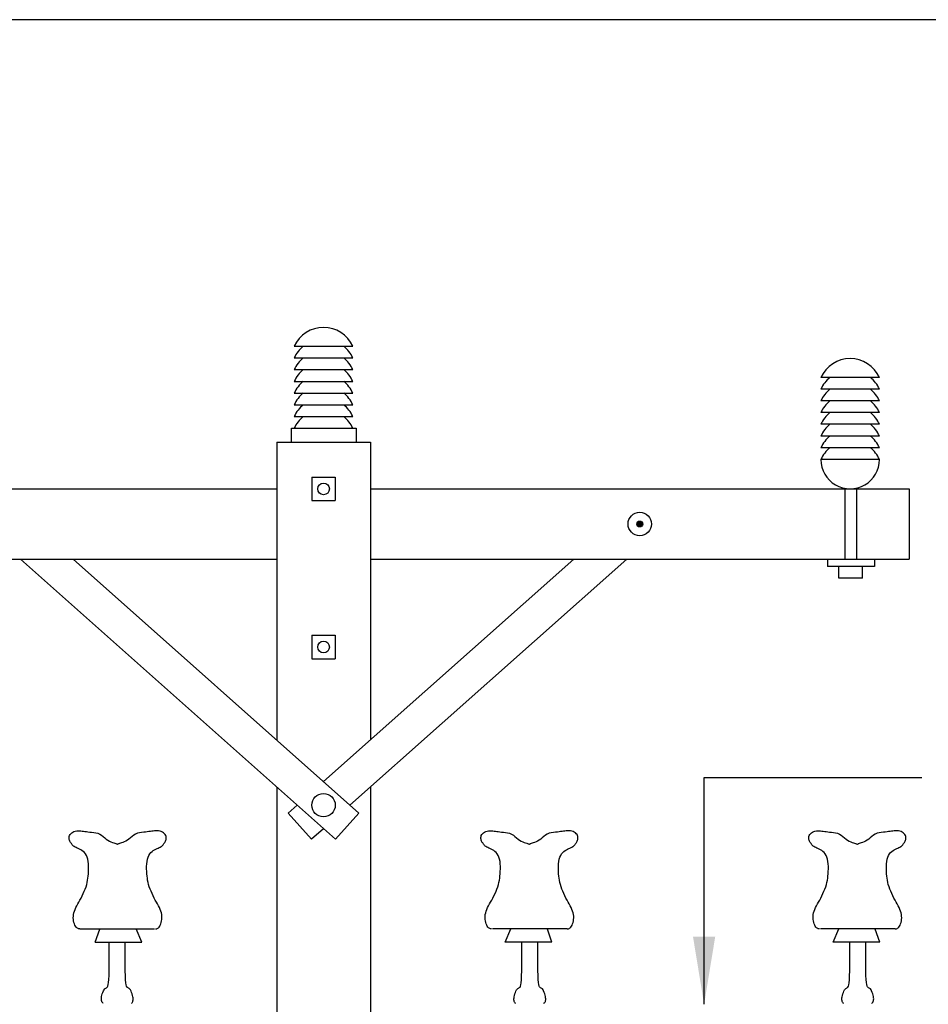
# Model space of a CAD drawing. Extents: x 0 to 7.1, y 0 to 9.85.
# Tile 4 of 5: x 2.22 to 4.64, y 7.22 to 9.85. Entities that reach past the tile are written whole.
import ezdxf

# ---------------------------------------------------------------- set-up
doc = ezdxf.new("R2010")
doc.units = 0
doc.header["$LTSCALE"] = 0.03937
doc.header["$MEASUREMENT"] = 0
doc.layers.add('E-DETL', color=2, linetype='CONTINUOUS')
doc.layers.add('E-DETL-TEXT', color=3, linetype='CONTINUOUS')
doc.styles.add('ROMANS', font='ROMANS.SHX', dxfattribs={"width": 0.8})
doc.dimstyles.get("Standard").update_dxf_attribs({"dimtxt": 0.125, "dimasz": 0.18, "dimexe": 0.18, "dimexo": 0.0625, "dimgap": 0.09, "dimtad": 0, "dimtih": 1, "dimtoh": 1, "dimdec": 4, "dimzin": 0, "dimdsep": 46, "dimlunit": 4, "dimtxsty": 'ROMANS', "dimcen": 0.09, "dimclrd": 256, "dimclre": 256, "dimclrt": 256, "dimadec": 0, "dimazin": 0, "dimtfac": 1, "dimtdec": 4, "dimtofl": 0, "dimtmove": 0, "dimatfit": 3, "dimfxl": 0, "dimtolj": 1, "dimtzin": 0, "dimlwd": -1, "dimlwe": -1, "dimarcsym": 0})

msp = doc.modelspace()

# ---------------------------------------------------------------- linework, layer by layer
at = {"layer": 'E-DETL'}
for p, q in [((7.1036203, 9.8483954), (0, 9.8483954)), ((2.949474, 8.977347), (3.105724, 8.977347)), ((2.949474, 8.946097), (3.105724, 8.946097)), ((2.949474, 8.914847), (3.105724, 8.914847)), ((2.949474, 8.883597), (3.105724, 8.883597)), ((4.510804, 8.893993), (4.354554, 8.893993)), ((2.949474, 8.852347), (3.105724, 8.852347)), ((4.510804, 8.862743), (4.354554, 8.862743)), ((4.510804, 8.831493), (4.354554, 8.831493)), ((2.949474, 8.821097), (3.105724, 8.821097)), ((4.510804, 8.800243), (4.354554, 8.800243)), ((2.949474, 8.789847), (3.105724, 8.789847)), ((2.942208, 8.758597), (3.114548, 8.758597)), ((2.942208, 8.721829), (2.942208, 8.758597)), ((3.114548, 8.758597), (3.114548, 8.721829)), ((4.510804, 8.768993), (4.354554, 8.768993)), ((2.902599, 8.721829), (2.902599, 7.9269071)), ((2.902599, 8.721829), (3.152599, 8.721829)), ((3.152599, 8.721829), (3.152599, 7.9269053)), ((4.510804, 8.737743), (4.354554, 8.737743)), ((4.510804, 8.706493), (4.354554, 8.706493)), ((4.510804, 8.675243), (4.354554, 8.675243)), ((2.996349, 8.628079), (2.996349, 8.565579)), ((2.996349, 8.628079), (3.058849, 8.628079)), ((3.058849, 8.628079), (3.058849, 8.565579)), ((1.4651, 8.596829), (2.902599, 8.596829)), ((3.152599, 8.596829), (4.590099, 8.596829)), ((4.418207, 8.596829), (4.418207, 8.409329)), ((4.449457, 8.596829), (4.449457, 8.409329)), ((4.590099, 8.596829), (4.590099, 8.409329)), ((2.996349, 8.565579), (3.058849, 8.565579)), ((3.863664, 8.502188), (3.872182, 8.510705)), ((3.863694, 8.503632), (3.870898, 8.510836)), ((3.863929, 8.505282), (3.869053, 8.510405)), ((3.863961, 8.50107), (3.873387, 8.510497)), ((3.864257, 8.499951), (3.874475, 8.51017)), ((3.864778, 8.499059), (3.875336, 8.509617)), ((3.865395, 8.498262), (3.876198, 8.509065)), ((3.866011, 8.497464), (3.87697, 8.508423)), ((3.866809, 8.496847), (3.877545, 8.507583)), ((3.867714, 8.496338), (3.878119, 8.506744)), ((3.868619, 8.495829), (3.878607, 8.505817)), ((3.869756, 8.495552), (3.878845, 8.504641)), ((3.871027, 8.495409), (3.879083, 8.503465)), ((3.872452, 8.49542), (3.879004, 8.501971)), ((3.874461, 8.496015), (3.878307, 8.49986)), ((1.4651, 8.409329), (2.902599, 8.409329)), ((2.218762, 8.409329), (3.059598, 7.66192)), ((2.359874, 8.409329), (3.121882, 7.731989)), ((3.695325, 8.409329), (3.0276, 7.815795)), ((3.836437, 8.409329), (3.0981554, 7.7530793)), ((3.152599, 8.409329), (4.590099, 8.409329)), ((4.372491, 8.409329), (4.372491, 8.389639)), ((4.497491, 8.409329), (4.497491, 8.389639)), ((4.497491, 8.389639), (4.372491, 8.389639)), ((4.402903, 8.358389), (4.402903, 8.389639)), ((4.465403, 8.358389), (4.465403, 8.389639)), ((4.465403, 8.358389), (4.402903, 8.358389)), ((2.996349, 8.206204), (2.996349, 8.143704)), ((2.996349, 8.206204), (3.058849, 8.206204)), ((3.058849, 8.206204), (3.058849, 8.143704)), ((2.996349, 8.143704), (3.058849, 8.143704)), ((2.902599, 7.8014745), (2.902599, 6.5519071)), ((3.152599, 7.8014736), (3.152599, 6.5519053)), ((2.957044, 7.753079), (2.933317, 7.731989)), ((2.995601, 7.66192), (2.933317, 7.731989)), ((3.059598, 7.66192), (3.121882, 7.731989)), ((2.349176, 7.669388), (2.349978, 7.672074)), ((2.349978, 7.672074), (2.351313, 7.67464)), ((2.351313, 7.67464), (2.353228, 7.676995)), ((2.353228, 7.676995), (2.355667, 7.679098)), ((2.355667, 7.679098), (2.358543, 7.680914)), ((2.358543, 7.680914), (2.361774, 7.682413)), ((2.361774, 7.682413), (2.365277, 7.683562)), ((2.365277, 7.683562), (2.368966, 7.684337)), ((2.368966, 7.684337), (2.37276, 7.684752)), ((2.37276, 7.684752), (2.376576, 7.684829)), ((2.376576, 7.684829), (2.38033, 7.684592)), ((2.38033, 7.684592), (2.383939, 7.684064)), ((2.383939, 7.684064), (2.38747, 7.683487)), ((2.38747, 7.683487), (2.39111, 7.682921)), ((2.39111, 7.682921), (2.394968, 7.68237)), ((2.394968, 7.68237), (2.399155, 7.681849)), ((2.399155, 7.681849), (2.40378, 7.681361)), ((2.40378, 7.681361), (2.408898, 7.68089)), ((2.408898, 7.68089), (2.414354, 7.680283)), ((2.414354, 7.680283), (2.419939, 7.679362)), ((2.419939, 7.679362), (2.425445, 7.677949)), ((2.425445, 7.677949), (2.430662, 7.675864)), ((2.430662, 7.675864), (2.435438, 7.673009)), ((2.435438, 7.673009), (2.439846, 7.669617)), ((2.439846, 7.669617), (2.444016, 7.666002)), ((2.516771, 7.669617), (2.5126, 7.666002)), ((2.521179, 7.673009), (2.516771, 7.669617)), ((2.525955, 7.675864), (2.521179, 7.673009)), ((2.531171, 7.677949), (2.525955, 7.675864)), ((2.536677, 7.679362), (2.531171, 7.677949)), ((2.542262, 7.680283), (2.536677, 7.679362)), ((2.547718, 7.68089), (2.542262, 7.680283)), ((2.552837, 7.681361), (2.547718, 7.68089)), ((2.557461, 7.681849), (2.552837, 7.681361)), ((2.561648, 7.68237), (2.557461, 7.681849)), ((2.565507, 7.682921), (2.561648, 7.68237)), ((2.569147, 7.683487), (2.565507, 7.682921)), ((2.572678, 7.684064), (2.569147, 7.683487)), ((2.576286, 7.684592), (2.572678, 7.684064)), ((2.58004, 7.684829), (2.576286, 7.684592)), ((2.583856, 7.684752), (2.58004, 7.684829)), ((2.58765, 7.684337), (2.583856, 7.684752)), ((2.59134, 7.683562), (2.58765, 7.684337)), ((2.594843, 7.682413), (2.59134, 7.683562)), ((2.598074, 7.680914), (2.594843, 7.682413)), ((2.600951, 7.679098), (2.598074, 7.680914)), ((2.603388, 7.676995), (2.600951, 7.679098)), ((2.605303, 7.67464), (2.603388, 7.676995)), ((2.606639, 7.672074), (2.605303, 7.67464)), ((2.607441, 7.669388), (2.606639, 7.672074)), ((3.0275995, 7.6903631), (2.995601, 7.66192)), ((3.447758, 7.669388), (3.448561, 7.672074)), ((3.448561, 7.672074), (3.449896, 7.67464)), ((3.449896, 7.67464), (3.451811, 7.676995)), ((3.451811, 7.676995), (3.454249, 7.679098)), ((3.454249, 7.679098), (3.457126, 7.680914)), ((3.457126, 7.680914), (3.460357, 7.682413)), ((3.460357, 7.682413), (3.46386, 7.683562)), ((3.46386, 7.683562), (3.467549, 7.684337)), ((3.467549, 7.684337), (3.471343, 7.684752)), ((3.471343, 7.684752), (3.475159, 7.684829)), ((3.475159, 7.684829), (3.478913, 7.684592)), ((3.478913, 7.684592), (3.482522, 7.684064)), ((3.482522, 7.684064), (3.486052, 7.683487)), ((3.486052, 7.683487), (3.489693, 7.682921)), ((3.489693, 7.682921), (3.493551, 7.68237)), ((3.493551, 7.68237), (3.497738, 7.681849)), ((3.497738, 7.681849), (3.502362, 7.681361)), ((3.502362, 7.681361), (3.507481, 7.68089)), ((3.507481, 7.68089), (3.512937, 7.680283)), ((3.512937, 7.680283), (3.518522, 7.679362)), ((3.518522, 7.679362), (3.524028, 7.677949)), ((3.524028, 7.677949), (3.529245, 7.675864)), ((3.529245, 7.675864), (3.53402, 7.673009)), ((3.53402, 7.673009), (3.538428, 7.669617)), ((3.538428, 7.669617), (3.542599, 7.666002)), ((3.615354, 7.669617), (3.611182, 7.666002)), ((3.619762, 7.673009), (3.615354, 7.669617)), ((3.624537, 7.675864), (3.619762, 7.673009)), ((3.629754, 7.677949), (3.624537, 7.675864)), ((3.635259, 7.679362), (3.629754, 7.677949)), ((3.640845, 7.680283), (3.635259, 7.679362)), ((3.646302, 7.68089), (3.640845, 7.680283)), ((3.65142, 7.681361), (3.646302, 7.68089)), ((3.656044, 7.681849), (3.65142, 7.681361)), ((3.660231, 7.68237), (3.656044, 7.681849)), ((3.66409, 7.682921), (3.660231, 7.68237)), ((3.66773, 7.683487), (3.66409, 7.682921)), ((3.67126, 7.684064), (3.66773, 7.683487)), ((3.674869, 7.684592), (3.67126, 7.684064)), ((3.678623, 7.684829), (3.674869, 7.684592)), ((3.682439, 7.684752), (3.678623, 7.684829)), ((3.686233, 7.684337), (3.682439, 7.684752)), ((3.689922, 7.683562), (3.686233, 7.684337)), ((3.693425, 7.682413), (3.689922, 7.683562)), ((3.696656, 7.680914), (3.693425, 7.682413)), ((3.699533, 7.679098), (3.696656, 7.680914)), ((3.701971, 7.676995), (3.699533, 7.679098)), ((3.703886, 7.67464), (3.701971, 7.676995)), ((3.705221, 7.672074), (3.703886, 7.67464)), ((3.706023, 7.669388), (3.705221, 7.672074)), ((4.322758, 7.669388), (4.323561, 7.672074)), ((4.323561, 7.672074), (4.324896, 7.67464)), ((4.324896, 7.67464), (4.326811, 7.676995)), ((4.326811, 7.676995), (4.329249, 7.679098)), ((4.329249, 7.679098), (4.332125, 7.680914)), ((4.332125, 7.680914), (4.335357, 7.682413)), ((4.335357, 7.682413), (4.33886, 7.683562)), ((4.33886, 7.683562), (4.342549, 7.684337)), ((4.342549, 7.684337), (4.346343, 7.684752)), ((4.346343, 7.684752), (4.350159, 7.684829)), ((4.350159, 7.684829), (4.353913, 7.684592)), ((4.353913, 7.684592), (4.357522, 7.684064)), ((4.357522, 7.684064), (4.361053, 7.683487)), ((4.361053, 7.683487), (4.364693, 7.682921)), ((4.364693, 7.682921), (4.368551, 7.68237)), ((4.368551, 7.68237), (4.372738, 7.681849)), ((4.372738, 7.681849), (4.377362, 7.681361)), ((4.377362, 7.681361), (4.382481, 7.68089)), ((4.382481, 7.68089), (4.387937, 7.680283)), ((4.387937, 7.680283), (4.393522, 7.679362)), ((4.393522, 7.679362), (4.399028, 7.677949)), ((4.399028, 7.677949), (4.404245, 7.675864)), ((4.404245, 7.675864), (4.409021, 7.673009)), ((4.409021, 7.673009), (4.413428, 7.669617)), ((4.413428, 7.669617), (4.417599, 7.666002)), ((4.490353, 7.669617), (4.486183, 7.666002)), ((4.494762, 7.673009), (4.490353, 7.669617)), ((4.499537, 7.675864), (4.494762, 7.673009)), ((4.504754, 7.677949), (4.499537, 7.675864)), ((4.510259, 7.679362), (4.504754, 7.677949)), ((4.515845, 7.680283), (4.510259, 7.679362)), ((4.521301, 7.68089), (4.515845, 7.680283)), ((4.526419, 7.681361), (4.521301, 7.68089)), ((4.531044, 7.681849), (4.526419, 7.681361)), ((4.535231, 7.68237), (4.531044, 7.681849)), ((4.53909, 7.682921), (4.535231, 7.68237)), ((4.54273, 7.683487), (4.53909, 7.682921)), ((4.54626, 7.684064), (4.54273, 7.683487)), ((4.549869, 7.684592), (4.54626, 7.684064)), ((4.553623, 7.684829), (4.549869, 7.684592)), ((4.557439, 7.684752), (4.553623, 7.684829)), ((4.561233, 7.684337), (4.557439, 7.684752)), ((4.564923, 7.683562), (4.561233, 7.684337)), ((4.568425, 7.682413), (4.564923, 7.683562)), ((4.571656, 7.680914), (4.568425, 7.682413)), ((4.574533, 7.679098), (4.571656, 7.680914)), ((4.576971, 7.676995), (4.574533, 7.679098)), ((4.578886, 7.67464), (4.576971, 7.676995)), ((4.580221, 7.672074), (4.578886, 7.67464)), ((4.581024, 7.669388), (4.580221, 7.672074)), ((2.348833, 7.666682), (2.349176, 7.669388)), ((2.348875, 7.664056), (2.348833, 7.666682)), ((2.34923, 7.661613), (2.348875, 7.664056)), ((2.349828, 7.659424), (2.34923, 7.661613)), ((2.350618, 7.657452), (2.349828, 7.659424)), ((2.351551, 7.655633), (2.350618, 7.657452)), ((2.352581, 7.653901), (2.351551, 7.655633)), ((2.353661, 7.65219), (2.352581, 7.653901)), ((2.354761, 7.650455), (2.353661, 7.65219)), ((2.355923, 7.648713), (2.354761, 7.650455)), ((2.35721, 7.647003), (2.355923, 7.648713)), ((2.358679, 7.645361), (2.35721, 7.647003)), ((2.360394, 7.643827), (2.358679, 7.645361)), ((2.362401, 7.64242), (2.360394, 7.643827)), ((2.444016, 7.666002), (2.44808, 7.662482)), ((2.44808, 7.662482), (2.452168, 7.659371)), ((2.452168, 7.659371), (2.456357, 7.656906)), ((2.456357, 7.656906), (2.460521, 7.655037)), ((2.460521, 7.655037), (2.464481, 7.653633)), ((2.464481, 7.653633), (2.46806, 7.652566)), ((2.46806, 7.652566), (2.471078, 7.651707)), ((2.471078, 7.651707), (2.473411, 7.650945)), ((2.473411, 7.650945), (2.475152, 7.650247)), ((2.475152, 7.650247), (2.476451, 7.649596)), ((2.476451, 7.649596), (2.477453, 7.648977)), ((2.477453, 7.648977), (2.478308, 7.648375)), ((2.479163, 7.648977), (2.478308, 7.648375)), ((2.480166, 7.649596), (2.479163, 7.648977)), ((2.481464, 7.650247), (2.480166, 7.649596)), ((2.483205, 7.650945), (2.481464, 7.650247)), ((2.485539, 7.651707), (2.483205, 7.650945)), ((2.488557, 7.652566), (2.485539, 7.651707)), ((2.492135, 7.653633), (2.488557, 7.652566)), ((2.496096, 7.655037), (2.492135, 7.653633)), ((2.50026, 7.656906), (2.496096, 7.655037)), ((2.504449, 7.659371), (2.50026, 7.656906)), ((2.508536, 7.662482), (2.504449, 7.659371)), ((2.5126, 7.666002), (2.508536, 7.662482)), ((2.594215, 7.64242), (2.596223, 7.643827)), ((2.596223, 7.643827), (2.597938, 7.645361)), ((2.597938, 7.645361), (2.599408, 7.647003)), ((2.599408, 7.647003), (2.600693, 7.648713)), ((2.600693, 7.648713), (2.601856, 7.650455)), ((2.601856, 7.650455), (2.602956, 7.65219)), ((2.602956, 7.65219), (2.604035, 7.653901)), ((2.604035, 7.653901), (2.605066, 7.655633)), ((2.605066, 7.655633), (2.605999, 7.657452)), ((2.605999, 7.657452), (2.606788, 7.659424)), ((2.606788, 7.659424), (2.607386, 7.661613)), ((2.607386, 7.661613), (2.607741, 7.664056)), ((2.607784, 7.666682), (2.607441, 7.669388)), ((2.607741, 7.664056), (2.607784, 7.666682)), ((3.447416, 7.666682), (3.447758, 7.669388)), ((3.447458, 7.664056), (3.447416, 7.666682)), ((3.447813, 7.661613), (3.447458, 7.664056)), ((3.448411, 7.659424), (3.447813, 7.661613)), ((3.4492, 7.657452), (3.448411, 7.659424)), ((3.450134, 7.655633), (3.4492, 7.657452)), ((3.451164, 7.653901), (3.450134, 7.655633)), ((3.452243, 7.65219), (3.451164, 7.653901)), ((3.453344, 7.650455), (3.452243, 7.65219)), ((3.454506, 7.648713), (3.453344, 7.650455)), ((3.455792, 7.647003), (3.454506, 7.648713)), ((3.457262, 7.645361), (3.455792, 7.647003)), ((3.458977, 7.643827), (3.457262, 7.645361)), ((3.460984, 7.64242), (3.458977, 7.643827)), ((3.542599, 7.666002), (3.546663, 7.662482)), ((3.546663, 7.662482), (3.55075, 7.659371)), ((3.55075, 7.659371), (3.554939, 7.656906)), ((3.554939, 7.656906), (3.559103, 7.655037)), ((3.559103, 7.655037), (3.563064, 7.653633)), ((3.563064, 7.653633), (3.566642, 7.652566)), ((3.566642, 7.652566), (3.56966, 7.651707)), ((3.56966, 7.651707), (3.571994, 7.650945)), ((3.571994, 7.650945), (3.573735, 7.650247)), ((3.573735, 7.650247), (3.575033, 7.649596)), ((3.575033, 7.649596), (3.576036, 7.648977)), ((3.576036, 7.648977), (3.576891, 7.648375)), ((3.577746, 7.648977), (3.576891, 7.648375)), ((3.578748, 7.649596), (3.577746, 7.648977)), ((3.580046, 7.650247), (3.578748, 7.649596)), ((3.581788, 7.650945), (3.580046, 7.650247)), ((3.584121, 7.651707), (3.581788, 7.650945)), ((3.587139, 7.652566), (3.584121, 7.651707)), ((3.590717, 7.653633), (3.587139, 7.652566)), ((3.594678, 7.655037), (3.590717, 7.653633)), ((3.598843, 7.656906), (3.594678, 7.655037)), ((3.603032, 7.659371), (3.598843, 7.656906)), ((3.607119, 7.662482), (3.603032, 7.659371)), ((3.611182, 7.666002), (3.607119, 7.662482)), ((3.692798, 7.64242), (3.694805, 7.643827)), ((3.694805, 7.643827), (3.69652, 7.645361)), ((3.69652, 7.645361), (3.69799, 7.647003)), ((3.69799, 7.647003), (3.699276, 7.648713)), ((3.699276, 7.648713), (3.700439, 7.650455)), ((3.700439, 7.650455), (3.701538, 7.65219)), ((3.701538, 7.65219), (3.702618, 7.653901)), ((3.702618, 7.653901), (3.703648, 7.655633)), ((3.703648, 7.655633), (3.704582, 7.657452)), ((3.704582, 7.657452), (3.705371, 7.659424)), ((3.705371, 7.659424), (3.705969, 7.661613)), ((3.705969, 7.661613), (3.706324, 7.664056)), ((3.706367, 7.666682), (3.706023, 7.669388)), ((3.706324, 7.664056), (3.706367, 7.666682)), ((4.322416, 7.666682), (4.322758, 7.669388)), ((4.322458, 7.664056), (4.322416, 7.666682)), ((4.322813, 7.661613), (4.322458, 7.664056)), ((4.323411, 7.659424), (4.322813, 7.661613)), ((4.324201, 7.657452), (4.323411, 7.659424)), ((4.325134, 7.655633), (4.324201, 7.657452)), ((4.326164, 7.653901), (4.325134, 7.655633)), ((4.327244, 7.65219), (4.326164, 7.653901)), ((4.328344, 7.650455), (4.327244, 7.65219)), ((4.329506, 7.648713), (4.328344, 7.650455)), ((4.330792, 7.647003), (4.329506, 7.648713)), ((4.332262, 7.645361), (4.330792, 7.647003)), ((4.333977, 7.643827), (4.332262, 7.645361)), ((4.335984, 7.64242), (4.333977, 7.643827)), ((4.417599, 7.666002), (4.421662, 7.662482)), ((4.421662, 7.662482), (4.42575, 7.659371)), ((4.42575, 7.659371), (4.429939, 7.656906)), ((4.429939, 7.656906), (4.434103, 7.655037)), ((4.434103, 7.655037), (4.438064, 7.653633)), ((4.438064, 7.653633), (4.441642, 7.652566)), ((4.441642, 7.652566), (4.44466, 7.651707)), ((4.44466, 7.651707), (4.446994, 7.650945)), ((4.446994, 7.650945), (4.448735, 7.650247)), ((4.448735, 7.650247), (4.450033, 7.649596)), ((4.450033, 7.649596), (4.451036, 7.648977)), ((4.451036, 7.648977), (4.451891, 7.648375)), ((4.452746, 7.648977), (4.451891, 7.648375)), ((4.453748, 7.649596), (4.452746, 7.648977)), ((4.455046, 7.650247), (4.453748, 7.649596)), ((4.456788, 7.650945), (4.455046, 7.650247)), ((4.459121, 7.651707), (4.456788, 7.650945)), ((4.462139, 7.652566), (4.459121, 7.651707)), ((4.465718, 7.653633), (4.462139, 7.652566)), ((4.469678, 7.655037), (4.465718, 7.653633)), ((4.473843, 7.656906), (4.469678, 7.655037)), ((4.478032, 7.659371), (4.473843, 7.656906)), ((4.482118, 7.662482), (4.478032, 7.659371)), ((4.486183, 7.666002), (4.482118, 7.662482)), ((4.567798, 7.64242), (4.569805, 7.643827)), ((4.569805, 7.643827), (4.57152, 7.645361)), ((4.57152, 7.645361), (4.572991, 7.647003)), ((4.572991, 7.647003), (4.574276, 7.648713)), ((4.574276, 7.648713), (4.575438, 7.650455)), ((4.575438, 7.650455), (4.576538, 7.65219)), ((4.576538, 7.65219), (4.577617, 7.653901)), ((4.577617, 7.653901), (4.578649, 7.655633)), ((4.578649, 7.655633), (4.579582, 7.657452)), ((4.579582, 7.657452), (4.580371, 7.659424)), ((4.580371, 7.659424), (4.580969, 7.661613)), ((4.580969, 7.661613), (4.581324, 7.664056)), ((4.581367, 7.666682), (4.581024, 7.669388)), ((4.581324, 7.664056), (4.581367, 7.666682)), ((2.364697, 7.641104), (2.362401, 7.64242)), ((2.367262, 7.639825), (2.364697, 7.641104)), ((2.37008, 7.638531), (2.367262, 7.639825)), ((2.373134, 7.637169), (2.37008, 7.638531)), ((2.37639, 7.635677), (2.373134, 7.637169)), ((2.379763, 7.633964), (2.37639, 7.635677)), ((2.383149, 7.631927), (2.379763, 7.633964)), ((2.386447, 7.629462), (2.383149, 7.631927)), ((2.389555, 7.626473), (2.386447, 7.629462)), ((2.39238, 7.622875), (2.389555, 7.626473)), ((2.394871, 7.618677), (2.39238, 7.622875)), ((2.396983, 7.613905), (2.394871, 7.618677)), ((2.559634, 7.613905), (2.561746, 7.618677)), ((2.561746, 7.618677), (2.564236, 7.622875)), ((2.564236, 7.622875), (2.567062, 7.626473)), ((2.567062, 7.626473), (2.570169, 7.629462)), ((2.570169, 7.629462), (2.573467, 7.631927)), ((2.573467, 7.631927), (2.576853, 7.633964)), ((2.576853, 7.633964), (2.580226, 7.635677)), ((2.580226, 7.635677), (2.583483, 7.637169)), ((2.583483, 7.637169), (2.586536, 7.638531)), ((2.586536, 7.638531), (2.589354, 7.639825)), ((2.589354, 7.639825), (2.59192, 7.641104)), ((2.59192, 7.641104), (2.594215, 7.64242)), ((3.463279, 7.641104), (3.460984, 7.64242)), ((3.465845, 7.639825), (3.463279, 7.641104)), ((3.468663, 7.638531), (3.465845, 7.639825)), ((3.471717, 7.637169), (3.468663, 7.638531)), ((3.474973, 7.635677), (3.471717, 7.637169)), ((3.478346, 7.633964), (3.474973, 7.635677)), ((3.481733, 7.631927), (3.478346, 7.633964)), ((3.48503, 7.629462), (3.481733, 7.631927)), ((3.488138, 7.626473), (3.48503, 7.629462)), ((3.490964, 7.622875), (3.488138, 7.626473)), ((3.493454, 7.618677), (3.490964, 7.622875)), ((3.495566, 7.613905), (3.493454, 7.618677)), ((3.658217, 7.613905), (3.660329, 7.618677)), ((3.660329, 7.618677), (3.662819, 7.622875)), ((3.662819, 7.622875), (3.665645, 7.626473)), ((3.665645, 7.626473), (3.668752, 7.629462)), ((3.668752, 7.629462), (3.67205, 7.631927)), ((3.67205, 7.631927), (3.675437, 7.633964)), ((3.675437, 7.633964), (3.678809, 7.635677)), ((3.678809, 7.635677), (3.682066, 7.637169)), ((3.682066, 7.637169), (3.685119, 7.638531)), ((3.685119, 7.638531), (3.687937, 7.639825)), ((3.687937, 7.639825), (3.690503, 7.641104)), ((3.690503, 7.641104), (3.692798, 7.64242)), ((4.338279, 7.641104), (4.335984, 7.64242)), ((4.340845, 7.639825), (4.338279, 7.641104)), ((4.343663, 7.638531), (4.340845, 7.639825)), ((4.346717, 7.637169), (4.343663, 7.638531)), ((4.349974, 7.635677), (4.346717, 7.637169)), ((4.353346, 7.633964), (4.349974, 7.635677)), ((4.356733, 7.631927), (4.353346, 7.633964)), ((4.36003, 7.629462), (4.356733, 7.631927)), ((4.363138, 7.626473), (4.36003, 7.629462)), ((4.365963, 7.622875), (4.363138, 7.626473)), ((4.368454, 7.618677), (4.365963, 7.622875)), ((4.370566, 7.613905), (4.368454, 7.618677)), ((4.533216, 7.613905), (4.535329, 7.618677)), ((4.535329, 7.618677), (4.537819, 7.622875)), ((4.537819, 7.622875), (4.540645, 7.626473)), ((4.540645, 7.626473), (4.543752, 7.629462)), ((4.543752, 7.629462), (4.54705, 7.631927)), ((4.54705, 7.631927), (4.550437, 7.633964)), ((4.550437, 7.633964), (4.553809, 7.635677)), ((4.553809, 7.635677), (4.557066, 7.637169)), ((4.557066, 7.637169), (4.560119, 7.638531)), ((4.560119, 7.638531), (4.562938, 7.639825)), ((4.562938, 7.639825), (4.565503, 7.641104)), ((4.565503, 7.641104), (4.567798, 7.64242)), ((2.398674, 7.608584), (2.396983, 7.613905)), ((2.399901, 7.602742), (2.398674, 7.608584)), ((2.400642, 7.596435), (2.399901, 7.602742)), ((2.400963, 7.589819), (2.400642, 7.596435)), ((2.555653, 7.589819), (2.555974, 7.596435)), ((2.555974, 7.596435), (2.556716, 7.602742)), ((2.556716, 7.602742), (2.557943, 7.608584)), ((2.557943, 7.608584), (2.559634, 7.613905)), ((3.497257, 7.608584), (3.495566, 7.613905)), ((3.498484, 7.602742), (3.497257, 7.608584)), ((3.499225, 7.596435), (3.498484, 7.602742)), ((3.499546, 7.589819), (3.499225, 7.596435)), ((3.654236, 7.589819), (3.654557, 7.596435)), ((3.654557, 7.596435), (3.655298, 7.602742)), ((3.655298, 7.602742), (3.656525, 7.608584)), ((3.656525, 7.608584), (3.658217, 7.613905)), ((4.372257, 7.608584), (4.370566, 7.613905)), ((4.373484, 7.602742), (4.372257, 7.608584)), ((4.374225, 7.596435), (4.373484, 7.602742)), ((4.374546, 7.589819), (4.374225, 7.596435)), ((4.529236, 7.589819), (4.529557, 7.596435)), ((4.529557, 7.596435), (4.530298, 7.602742)), ((4.530298, 7.602742), (4.531525, 7.608584)), ((4.531525, 7.608584), (4.533216, 7.613905)), ((2.399755, 7.563959), (2.400272, 7.569994)), ((2.400272, 7.569994), (2.400691, 7.576412)), ((2.400691, 7.576412), (2.400951, 7.583082)), ((2.400951, 7.583082), (2.400963, 7.589819)), ((2.555666, 7.583082), (2.555653, 7.589819)), ((2.555925, 7.576412), (2.555666, 7.583082)), ((2.556344, 7.569994), (2.555925, 7.576412)), ((2.556862, 7.563959), (2.556344, 7.569994)), ((3.498338, 7.563959), (3.498855, 7.569994)), ((3.498855, 7.569994), (3.499274, 7.576412)), ((3.499274, 7.576412), (3.499533, 7.583082)), ((3.499533, 7.583082), (3.499546, 7.589819)), ((3.654248, 7.583082), (3.654236, 7.589819)), ((3.654508, 7.576412), (3.654248, 7.583082)), ((3.654927, 7.569994), (3.654508, 7.576412)), ((3.655444, 7.563959), (3.654927, 7.569994)), ((4.373338, 7.563959), (4.373855, 7.569994)), ((4.373855, 7.569994), (4.374274, 7.576412)), ((4.374274, 7.576412), (4.374533, 7.583082)), ((4.374533, 7.583082), (4.374546, 7.589819)), ((4.529249, 7.583082), (4.529236, 7.589819)), ((4.529508, 7.576412), (4.529249, 7.583082)), ((4.529927, 7.569994), (4.529508, 7.576412)), ((4.530444, 7.563959), (4.529927, 7.569994)), ((2.393876, 7.535456), (2.39569, 7.541378)), ((2.39569, 7.541378), (2.397133, 7.547073)), ((2.397133, 7.547073), (2.398249, 7.552639)), ((2.398249, 7.552639), (2.399102, 7.558221)), ((2.399102, 7.558221), (2.399755, 7.563959)), ((2.557515, 7.558221), (2.556862, 7.563959)), ((2.558368, 7.552639), (2.557515, 7.558221)), ((2.559484, 7.547073), (2.558368, 7.552639)), ((2.560927, 7.541378), (2.559484, 7.547073)), ((2.562741, 7.535456), (2.560927, 7.541378)), ((3.492459, 7.535456), (3.494272, 7.541378)), ((3.494272, 7.541378), (3.495715, 7.547073)), ((3.495715, 7.547073), (3.496832, 7.552639)), ((3.496832, 7.552639), (3.497684, 7.558221)), ((3.497684, 7.558221), (3.498338, 7.563959)), ((3.656097, 7.558221), (3.655444, 7.563959)), ((3.656951, 7.552639), (3.656097, 7.558221)), ((3.658067, 7.547073), (3.656951, 7.552639)), ((3.65951, 7.541378), (3.658067, 7.547073)), ((3.661323, 7.535456), (3.65951, 7.541378)), ((4.367459, 7.535456), (4.369272, 7.541378)), ((4.369272, 7.541378), (4.370715, 7.547073)), ((4.370715, 7.547073), (4.371832, 7.552639)), ((4.371832, 7.552639), (4.372684, 7.558221)), ((4.372684, 7.558221), (4.373338, 7.563959)), ((4.531097, 7.558221), (4.530444, 7.563959)), ((4.53195, 7.552639), (4.531097, 7.558221)), ((4.533067, 7.547073), (4.53195, 7.552639)), ((4.53451, 7.541378), (4.533067, 7.547073)), ((4.536324, 7.535456), (4.53451, 7.541378)), ((2.383793, 7.511141), (2.38663, 7.517108)), ((2.38663, 7.517108), (2.389293, 7.523218)), ((2.389293, 7.523218), (2.391726, 7.529369)), ((2.391726, 7.529369), (2.393876, 7.535456)), ((2.564891, 7.529369), (2.562741, 7.535456)), ((2.567324, 7.523218), (2.564891, 7.529369)), ((2.569986, 7.517108), (2.567324, 7.523218)), ((2.572824, 7.511141), (2.569986, 7.517108)), ((3.482375, 7.511141), (3.485213, 7.517108)), ((3.485213, 7.517108), (3.487875, 7.523218)), ((3.487875, 7.523218), (3.490308, 7.529369)), ((3.490308, 7.529369), (3.492459, 7.535456)), ((3.663474, 7.529369), (3.661323, 7.535456)), ((3.665907, 7.523218), (3.663474, 7.529369)), ((3.668569, 7.517108), (3.665907, 7.523218)), ((3.671407, 7.511141), (3.668569, 7.517108)), ((4.357375, 7.511141), (4.360213, 7.517108)), ((4.360213, 7.517108), (4.362875, 7.523218)), ((4.362875, 7.523218), (4.365308, 7.529369)), ((4.365308, 7.529369), (4.367459, 7.535456)), ((4.538473, 7.529369), (4.536324, 7.535456)), ((4.540906, 7.523218), (4.538473, 7.529369)), ((4.543569, 7.517108), (4.540906, 7.523218)), ((4.546407, 7.511141), (4.543569, 7.517108)), ((2.369332, 7.484526), (2.372006, 7.489466)), ((2.372006, 7.489466), (2.374866, 7.494578)), ((2.374866, 7.494578), (2.377835, 7.499883)), ((2.377835, 7.499883), (2.380836, 7.505399)), ((2.380836, 7.505399), (2.383793, 7.511141)), ((2.57578, 7.505399), (2.572824, 7.511141)), ((2.578781, 7.499883), (2.57578, 7.505399)), ((2.581751, 7.494578), (2.578781, 7.499883)), ((2.584611, 7.489466), (2.581751, 7.494578)), ((2.587285, 7.484526), (2.584611, 7.489466)), ((3.467914, 7.484526), (3.470588, 7.489466)), ((3.470588, 7.489466), (3.473448, 7.494578)), ((3.473448, 7.494578), (3.476417, 7.499883)), ((3.476417, 7.499883), (3.479419, 7.505399)), ((3.479419, 7.505399), (3.482375, 7.511141)), ((3.674363, 7.505399), (3.671407, 7.511141)), ((3.677364, 7.499883), (3.674363, 7.505399)), ((3.680333, 7.494578), (3.677364, 7.499883)), ((3.683193, 7.489466), (3.680333, 7.494578)), ((3.685867, 7.484526), (3.683193, 7.489466)), ((4.342914, 7.484526), (4.345588, 7.489466)), ((4.345588, 7.489466), (4.348448, 7.494578)), ((4.348448, 7.494578), (4.351418, 7.499883)), ((4.351418, 7.499883), (4.354419, 7.505399)), ((4.354419, 7.505399), (4.357375, 7.511141)), ((4.549363, 7.505399), (4.546407, 7.511141)), ((4.552364, 7.499883), (4.549363, 7.505399)), ((4.555333, 7.494578), (4.552364, 7.499883)), ((4.558194, 7.489466), (4.555333, 7.494578)), ((4.560868, 7.484526), (4.558194, 7.489466)), ((2.360113, 7.457073), (2.360648, 7.461534)), ((2.360648, 7.461534), (2.361627, 7.466006)), ((2.361627, 7.466006), (2.363023, 7.470511)), ((2.363023, 7.470511), (2.364798, 7.475078)), ((2.364798, 7.475078), (2.366914, 7.479739)), ((2.366914, 7.479739), (2.369332, 7.484526)), ((2.589702, 7.479739), (2.587285, 7.484526)), ((2.591818, 7.475078), (2.589702, 7.479739)), ((2.593594, 7.470511), (2.591818, 7.475078)), ((2.59499, 7.466006), (2.593594, 7.470511)), ((2.595969, 7.461534), (2.59499, 7.466006)), ((2.596503, 7.457073), (2.595969, 7.461534)), ((3.458695, 7.457073), (3.459231, 7.461534)), ((3.459231, 7.461534), (3.46021, 7.466006)), ((3.46021, 7.466006), (3.461606, 7.470511)), ((3.461606, 7.470511), (3.463381, 7.475078)), ((3.463381, 7.475078), (3.465497, 7.479739)), ((3.465497, 7.479739), (3.467914, 7.484526)), ((3.688285, 7.479739), (3.685867, 7.484526)), ((3.690401, 7.475078), (3.688285, 7.479739)), ((3.692176, 7.470511), (3.690401, 7.475078)), ((3.693573, 7.466006), (3.692176, 7.470511)), ((3.694552, 7.461534), (3.693573, 7.466006)), ((3.695086, 7.457073), (3.694552, 7.461534)), ((4.333696, 7.457073), (4.334231, 7.461534)), ((4.334231, 7.461534), (4.33521, 7.466006)), ((4.33521, 7.466006), (4.336606, 7.470511)), ((4.336606, 7.470511), (4.338381, 7.475078)), ((4.338381, 7.475078), (4.340497, 7.479739)), ((4.340497, 7.479739), (4.342914, 7.484526)), ((4.563285, 7.479739), (4.560868, 7.484526)), ((4.565401, 7.475078), (4.563285, 7.479739)), ((4.567176, 7.470511), (4.565401, 7.475078)), ((4.568573, 7.466006), (4.567176, 7.470511)), ((4.569552, 7.461534), (4.568573, 7.466006)), ((4.570086, 7.457073), (4.569552, 7.461534)), ((2.359998, 7.452667), (2.360113, 7.457073)), ((2.360269, 7.448366), (2.359998, 7.452667)), ((2.360888, 7.444223), (2.360269, 7.448366)), ((2.36182, 7.440288), (2.360888, 7.444223)), ((2.363025, 7.436618), (2.36182, 7.440288)), ((2.364441, 7.433285), (2.363025, 7.436618)), ((2.366003, 7.430363), (2.364441, 7.433285)), ((2.590613, 7.430363), (2.592175, 7.433285)), ((2.592175, 7.433285), (2.593592, 7.436618)), ((2.593592, 7.436618), (2.594797, 7.440288)), ((2.594797, 7.440288), (2.595729, 7.444223)), ((2.595729, 7.444223), (2.596348, 7.448366)), ((2.596348, 7.448366), (2.596618, 7.452667)), ((2.596618, 7.452667), (2.596503, 7.457073)), ((3.458581, 7.452667), (3.458695, 7.457073)), ((3.458851, 7.448366), (3.458581, 7.452667)), ((3.459471, 7.444223), (3.458851, 7.448366)), ((3.460403, 7.440288), (3.459471, 7.444223)), ((3.461607, 7.436618), (3.460403, 7.440288)), ((3.463024, 7.433285), (3.461607, 7.436618)), ((3.464586, 7.430363), (3.463024, 7.433285)), ((3.689196, 7.430363), (3.690758, 7.433285)), ((3.690758, 7.433285), (3.692174, 7.436618)), ((3.692174, 7.436618), (3.693379, 7.440288)), ((3.693379, 7.440288), (3.694311, 7.444223)), ((3.694311, 7.444223), (3.69493, 7.448366)), ((3.69493, 7.448366), (3.695201, 7.452667)), ((3.695201, 7.452667), (3.695086, 7.457073)), ((4.333581, 7.452667), (4.333696, 7.457073)), ((4.333851, 7.448366), (4.333581, 7.452667)), ((4.334471, 7.444223), (4.333851, 7.448366)), ((4.335403, 7.440288), (4.334471, 7.444223)), ((4.336608, 7.436618), (4.335403, 7.440288)), ((4.338023, 7.433285), (4.336608, 7.436618)), ((4.339586, 7.430363), (4.338023, 7.433285)), ((4.564195, 7.430363), (4.565758, 7.433285)), ((4.565758, 7.433285), (4.567175, 7.436618)), ((4.567175, 7.436618), (4.56838, 7.440288)), ((4.56838, 7.440288), (4.569311, 7.444223)), ((4.569311, 7.444223), (4.569931, 7.448366)), ((4.569931, 7.448366), (4.570201, 7.452667)), ((4.570201, 7.452667), (4.570086, 7.457073)), ((2.367646, 7.427923), (2.366003, 7.430363)), ((2.369304, 7.426041), (2.367646, 7.427923)), ((2.370925, 7.424752), (2.369304, 7.426041)), ((2.372513, 7.423948), (2.370925, 7.424752)), ((2.374087, 7.42348), (2.372513, 7.423948)), ((2.375666, 7.4232), (2.374087, 7.42348)), ((2.377268, 7.422962), (2.375666, 7.4232)), ((2.377268, 7.422962), (2.576567, 7.422962)), ((2.418611, 7.387809), (2.430477, 7.422296)), ((2.54264, 7.387809), (2.527994, 7.423295)), ((2.579348, 7.422962), (2.58095, 7.4232)), ((2.58095, 7.4232), (2.582529, 7.42348)), ((2.582529, 7.42348), (2.584104, 7.423948)), ((2.584104, 7.423948), (2.585692, 7.424752)), ((2.585692, 7.424752), (2.587313, 7.426041)), ((2.587313, 7.426041), (2.58897, 7.427923)), ((2.58897, 7.427923), (2.590613, 7.430363)), ((3.466229, 7.427923), (3.464586, 7.430363)), ((3.467887, 7.426041), (3.466229, 7.427923)), ((3.469507, 7.424752), (3.467887, 7.426041)), ((3.471096, 7.423948), (3.469507, 7.424752)), ((3.47267, 7.42348), (3.471096, 7.423948)), ((3.474249, 7.4232), (3.47267, 7.42348)), ((3.475851, 7.422962), (3.474249, 7.4232)), ((3.677931, 7.422962), (3.478632, 7.422962)), ((3.51256, 7.387809), (3.527206, 7.423295)), ((3.636588, 7.387809), (3.624723, 7.422296)), ((3.677931, 7.422962), (3.679533, 7.4232)), ((3.679533, 7.4232), (3.681112, 7.42348)), ((3.681112, 7.42348), (3.682686, 7.423948)), ((3.682686, 7.423948), (3.684274, 7.424752)), ((3.684274, 7.424752), (3.685895, 7.426041)), ((3.685895, 7.426041), (3.687553, 7.427923)), ((3.687553, 7.427923), (3.689196, 7.430363)), ((4.341229, 7.427923), (4.339586, 7.430363)), ((4.342886, 7.426041), (4.341229, 7.427923)), ((4.344507, 7.424752), (4.342886, 7.426041)), ((4.346096, 7.423948), (4.344507, 7.424752)), ((4.34767, 7.42348), (4.346096, 7.423948)), ((4.349249, 7.4232), (4.34767, 7.42348)), ((4.350851, 7.422962), (4.349249, 7.4232)), ((4.552931, 7.422962), (4.353632, 7.422962)), ((4.38756, 7.387809), (4.402206, 7.423295)), ((4.511588, 7.387809), (4.499723, 7.422296)), ((4.552931, 7.422962), (4.554532, 7.4232)), ((4.554532, 7.4232), (4.556111, 7.42348)), ((4.556111, 7.42348), (4.557686, 7.423948)), ((4.557686, 7.423948), (4.559274, 7.424752)), ((4.559274, 7.424752), (4.560895, 7.426041)), ((4.560895, 7.426041), (4.562553, 7.427923)), ((4.562553, 7.427923), (4.564195, 7.430363)), ((2.418611, 7.387809), (2.54264, 7.387809)), ((2.45579, 7.3665), (2.455646, 7.387813)), ((2.498601, 7.366167), (2.498745, 7.38748)), ((3.636588, 7.387809), (3.51256, 7.387809)), ((3.556598, 7.366167), (3.556454, 7.38748)), ((3.599408, 7.3665), (3.599553, 7.387813)), ((4.511588, 7.387809), (4.38756, 7.387809)), ((4.431598, 7.366167), (4.431454, 7.38748)), ((4.474408, 7.3665), (4.474553, 7.387813)), ((2.455856, 7.346416), (2.45579, 7.3665)), ((2.498536, 7.346083), (2.498601, 7.366167)), ((3.556663, 7.346083), (3.556598, 7.366167)), ((3.599343, 7.346416), (3.599408, 7.3665)), ((4.431664, 7.346083), (4.431598, 7.366167)), ((4.474343, 7.346416), (4.474408, 7.3665)), ((2.455815, 7.328034), (2.455856, 7.346416)), ((2.498577, 7.327701), (2.498536, 7.346083)), ((3.556623, 7.327701), (3.556663, 7.346083)), ((3.599384, 7.328034), (3.599343, 7.346416)), ((4.431623, 7.327701), (4.431664, 7.346083)), ((4.474384, 7.328034), (4.474343, 7.346416)), ((2.455305, 7.298283), (2.45564, 7.31183)), ((2.45564, 7.31183), (2.455815, 7.328034)), ((2.498751, 7.311498), (2.498577, 7.327701)), ((2.499087, 7.29795), (2.498751, 7.311498)), ((3.556113, 7.29795), (3.556448, 7.311498)), ((3.556448, 7.311498), (3.556623, 7.327701)), ((3.599559, 7.31183), (3.599384, 7.328034)), ((3.599895, 7.298283), (3.599559, 7.31183)), ((4.431112, 7.29795), (4.431448, 7.311498)), ((4.431448, 7.311498), (4.431623, 7.327701)), ((4.474559, 7.31183), (4.474384, 7.328034)), ((4.474895, 7.298283), (4.474559, 7.31183)), ((2.453227, 7.274243), (2.454091, 7.279845)), ((2.454091, 7.279845), (2.454787, 7.287715)), ((2.454787, 7.287715), (2.455305, 7.298283)), ((2.499604, 7.287382), (2.499087, 7.29795)), ((2.5003, 7.279513), (2.499604, 7.287382)), ((2.501164, 7.27391), (2.5003, 7.279513)), ((3.554035, 7.27391), (3.554899, 7.279513)), ((3.554899, 7.279513), (3.555595, 7.287382)), ((3.555595, 7.287382), (3.556113, 7.29795)), ((3.600412, 7.287715), (3.599895, 7.298283)), ((3.601108, 7.279845), (3.600412, 7.287715)), ((3.601972, 7.274243), (3.601108, 7.279845)), ((4.429035, 7.27391), (4.429899, 7.279513)), ((4.429899, 7.279513), (4.430595, 7.287382)), ((4.430595, 7.287382), (4.431112, 7.29795)), ((4.475413, 7.287715), (4.474895, 7.298283)), ((4.476108, 7.279845), (4.475413, 7.287715)), ((4.476972, 7.274243), (4.476108, 7.279845)), ((2.436324, 7.24604), (2.437426, 7.249846)), ((2.437426, 7.249846), (2.438769, 7.253697)), ((2.438769, 7.253697), (2.440286, 7.257329)), ((2.440286, 7.257329), (2.441908, 7.260476)), ((2.441908, 7.260476), (2.443568, 7.262874)), ((2.443568, 7.262874), (2.445207, 7.264365)), ((2.445207, 7.264365), (2.446794, 7.265237)), ((2.446794, 7.265237), (2.448309, 7.265886)), ((2.448309, 7.265886), (2.44973, 7.266709)), ((2.44973, 7.266709), (2.451036, 7.268105)), ((2.451036, 7.268105), (2.452205, 7.270474)), ((2.452205, 7.270474), (2.453227, 7.274243)), ((2.502186, 7.270141), (2.501164, 7.27391)), ((2.503356, 7.267772), (2.502186, 7.270141)), ((2.504661, 7.266377), (2.503356, 7.267772)), ((2.506082, 7.265554), (2.504661, 7.266377)), ((2.507597, 7.264904), (2.506082, 7.265554)), ((2.509185, 7.264032), (2.507597, 7.264904)), ((2.510823, 7.262541), (2.509185, 7.264032)), ((2.512483, 7.260143), (2.510823, 7.262541)), ((2.514105, 7.256996), (2.512483, 7.260143)), ((2.515622, 7.253365), (2.514105, 7.256996)), ((2.516965, 7.249514), (2.515622, 7.253365)), ((2.518068, 7.245708), (2.516965, 7.249514)), ((3.537131, 7.245708), (3.538234, 7.249514)), ((3.538234, 7.249514), (3.539578, 7.253365)), ((3.539578, 7.253365), (3.541094, 7.256996)), ((3.541094, 7.256996), (3.542715, 7.260143)), ((3.542715, 7.260143), (3.544376, 7.262541)), ((3.544376, 7.262541), (3.546015, 7.264032)), ((3.546015, 7.264032), (3.547602, 7.264904)), ((3.547602, 7.264904), (3.549117, 7.265554)), ((3.549117, 7.265554), (3.550538, 7.266377)), ((3.550538, 7.266377), (3.551844, 7.267772)), ((3.551844, 7.267772), (3.553013, 7.270141)), ((3.553013, 7.270141), (3.554035, 7.27391)), ((3.602994, 7.270474), (3.601972, 7.274243)), ((3.604164, 7.268105), (3.602994, 7.270474)), ((3.605468, 7.266709), (3.604164, 7.268105)), ((3.60689, 7.265886), (3.605468, 7.266709)), ((3.608405, 7.265237), (3.60689, 7.265886)), ((3.609993, 7.264365), (3.608405, 7.265237)), ((3.611632, 7.262874), (3.609993, 7.264365)), ((3.613291, 7.260476), (3.611632, 7.262874)), ((3.614913, 7.257329), (3.613291, 7.260476)), ((3.616429, 7.253697), (3.614913, 7.257329)), ((3.617773, 7.249846), (3.616429, 7.253697)), ((3.618876, 7.24604), (3.617773, 7.249846)), ((4.412131, 7.245708), (4.413234, 7.249514)), ((4.413234, 7.249514), (4.414578, 7.253365)), ((4.414578, 7.253365), (4.416094, 7.256996)), ((4.416094, 7.256996), (4.417715, 7.260143)), ((4.417715, 7.260143), (4.419376, 7.262541)), ((4.419376, 7.262541), (4.421014, 7.264032)), ((4.421014, 7.264032), (4.422602, 7.264904)), ((4.422602, 7.264904), (4.424117, 7.265554)), ((4.424117, 7.265554), (4.425538, 7.266377)), ((4.425538, 7.266377), (4.426844, 7.267772)), ((4.426844, 7.267772), (4.428013, 7.270141)), ((4.428013, 7.270141), (4.429035, 7.27391)), ((4.477994, 7.270474), (4.476972, 7.274243)), ((4.479164, 7.268105), (4.477994, 7.270474)), ((4.480468, 7.266709), (4.479164, 7.268105)), ((4.48189, 7.265886), (4.480468, 7.266709)), ((4.483405, 7.265237), (4.48189, 7.265886)), ((4.484993, 7.264365), (4.483405, 7.265237)), ((4.486632, 7.262874), (4.484993, 7.264365)), ((4.488291, 7.260476), (4.486632, 7.262874)), ((4.489913, 7.257329), (4.488291, 7.260476)), ((4.491429, 7.253697), (4.489913, 7.257329)), ((4.492773, 7.249846), (4.491429, 7.253697)), ((4.493876, 7.24604), (4.492773, 7.249846)), ((2.434787, 7.236397), (2.435007, 7.239288)), ((2.434845, 7.233842), (2.434787, 7.236397)), ((2.435172, 7.231627), (2.434845, 7.233842)), ((2.435007, 7.239288), (2.435516, 7.242504)), ((2.435752, 7.229748), (2.435172, 7.231627)), ((2.435516, 7.242504), (2.436324, 7.24604)), ((2.436536, 7.228142), (2.435752, 7.229748)), ((2.437469, 7.226733), (2.436536, 7.228142)), ((2.438496, 7.225446), (2.437469, 7.226733)), ((2.439561, 7.224206), (2.438496, 7.225446)), ((2.514831, 7.223873), (2.515896, 7.225114)), ((2.515896, 7.225114), (2.516923, 7.226401)), ((2.516923, 7.226401), (2.517855, 7.227809)), ((2.517855, 7.227809), (2.518639, 7.229415)), ((2.518875, 7.242171), (2.518068, 7.245708)), ((2.518639, 7.229415), (2.519219, 7.231295)), ((2.519384, 7.238955), (2.518875, 7.242171)), ((2.519219, 7.231295), (2.519547, 7.233509)), ((2.519605, 7.236064), (2.519384, 7.238955)), ((2.519547, 7.233509), (2.519605, 7.236064)), ((3.535594, 7.236064), (3.535815, 7.238955)), ((3.535653, 7.233509), (3.535594, 7.236064)), ((3.53598, 7.231295), (3.535653, 7.233509)), ((3.535815, 7.238955), (3.536324, 7.242171)), ((3.53656, 7.229415), (3.53598, 7.231295)), ((3.536324, 7.242171), (3.537131, 7.245708)), ((3.537344, 7.227809), (3.53656, 7.229415)), ((3.538277, 7.226401), (3.537344, 7.227809)), ((3.539303, 7.225114), (3.538277, 7.226401)), ((3.540369, 7.223873), (3.539303, 7.225114)), ((3.615638, 7.224206), (3.616704, 7.225446)), ((3.616704, 7.225446), (3.61773, 7.226733)), ((3.61773, 7.226733), (3.618663, 7.228142)), ((3.618663, 7.228142), (3.619447, 7.229748)), ((3.619683, 7.242504), (3.618876, 7.24604)), ((3.619447, 7.229748), (3.620027, 7.231627)), ((3.620192, 7.239288), (3.619683, 7.242504)), ((3.620027, 7.231627), (3.620354, 7.233842)), ((3.620413, 7.236397), (3.620192, 7.239288)), ((3.620354, 7.233842), (3.620413, 7.236397)), ((4.410594, 7.236064), (4.410815, 7.238955)), ((4.410653, 7.233509), (4.410594, 7.236064)), ((4.41098, 7.231295), (4.410653, 7.233509)), ((4.410815, 7.238955), (4.411324, 7.242171)), ((4.411559, 7.229415), (4.41098, 7.231295)), ((4.411324, 7.242171), (4.412131, 7.245708)), ((4.412344, 7.227809), (4.411559, 7.229415)), ((4.413277, 7.226401), (4.412344, 7.227809)), ((4.414304, 7.225114), (4.413277, 7.226401)), ((4.415369, 7.223873), (4.414304, 7.225114)), ((4.490638, 7.224206), (4.491703, 7.225446)), ((4.491703, 7.225446), (4.49273, 7.226733)), ((4.49273, 7.226733), (4.493663, 7.228142)), ((4.493663, 7.228142), (4.494447, 7.229748)), ((4.494682, 7.242504), (4.493876, 7.24604)), ((4.494447, 7.229748), (4.495027, 7.231627)), ((4.495192, 7.239288), (4.494682, 7.242504)), ((4.495027, 7.231627), (4.495354, 7.233842)), ((4.495413, 7.236397), (4.495192, 7.239288)), ((4.495354, 7.233842), (4.495413, 7.236397))]:
    msp.add_line(p, q, dxfattribs=at)
for centre, radius in [((3.027599, 8.596829), 0.015625), ((3.871349, 8.503079), 0.03125), ((3.871349, 8.503079), 0.007813), ((3.027599, 8.174954), 0.015625), ((3.027599, 7.753079), 0.03125)]:
    msp.add_circle(centre, radius, dxfattribs=at)
for centre, radius, start, end in [((3.027599, 8.941931), 0.085778, 24.385752, 155.614243), ((3.027599, 8.910681), 0.085777, 128.995712, 155.614243), ((3.027599, 8.910681), 0.085778, 24.385752, 51.004276), ((3.027599, 8.879431), 0.085777, 128.995712, 155.614243), ((3.027599, 8.879431), 0.085778, 24.385752, 51.004276), ((4.432679, 8.858577), 0.085778, 24.385752, 155.614243), ((3.027599, 8.848181), 0.085777, 128.995712, 155.614243), ((3.027599, 8.848181), 0.085778, 24.385752, 51.004276), ((3.027599, 8.816931), 0.085777, 128.995712, 155.614243), ((3.027599, 8.816931), 0.085778, 24.385752, 51.004276), ((4.432679, 8.827327), 0.085778, 128.995712, 155.614243), ((4.432679, 8.827327), 0.085777, 24.385752, 51.004276), ((3.027599, 8.785681), 0.085777, 128.995712, 155.614243), ((3.027599, 8.785681), 0.085778, 24.385752, 51.004276), ((4.432679, 8.796077), 0.085778, 128.995712, 155.614243), ((4.432679, 8.796077), 0.085777, 24.385752, 51.004276), ((4.432679, 8.764827), 0.085778, 128.995712, 155.614243), ((4.432679, 8.764827), 0.085777, 24.385752, 51.004276), ((3.027599, 8.754431), 0.085777, 128.995712, 155.614243), ((3.027599, 8.754431), 0.085778, 24.385752, 51.004276), ((4.432679, 8.733577), 0.085778, 128.995712, 155.614243), ((4.432679, 8.733577), 0.085777, 24.385752, 51.004276), ((3.027599, 8.723181), 0.085777, 128.995712, 155.614243), ((3.027599, 8.723181), 0.085778, 24.385752, 51.004276), ((4.432679, 8.702327), 0.085778, 128.995712, 155.614243), ((4.432679, 8.702327), 0.085777, 24.385752, 51.004276), ((4.432679, 8.671077), 0.085778, 128.995712, 155.614243), ((4.432679, 8.671077), 0.085777, 24.385752, 51.004276), ((4.432679, 8.639827), 0.085778, 128.995712, 155.614243), ((4.432679, 8.639827), 0.085777, 24.385752, 51.004276), ((4.432679, 8.674935), 0.078126, 179.774094, 0.225616)]:
    msp.add_arc(centre, radius, start, end, dxfattribs=at)

# ---------------------------------------------------------------- leaders
at = {"layer": 'E-DETL-TEXT'}
msp.add_leader([(4.0430077, 7.221829), (4.0430077, 7.8264773), (4.6237191, 7.8264773)], dimstyle='Standard', override={"dimdec": 6, "dimtdec": 6, "dimtmove": 2}, dxfattribs=at)

doc.saveas('drawing.dxf')
